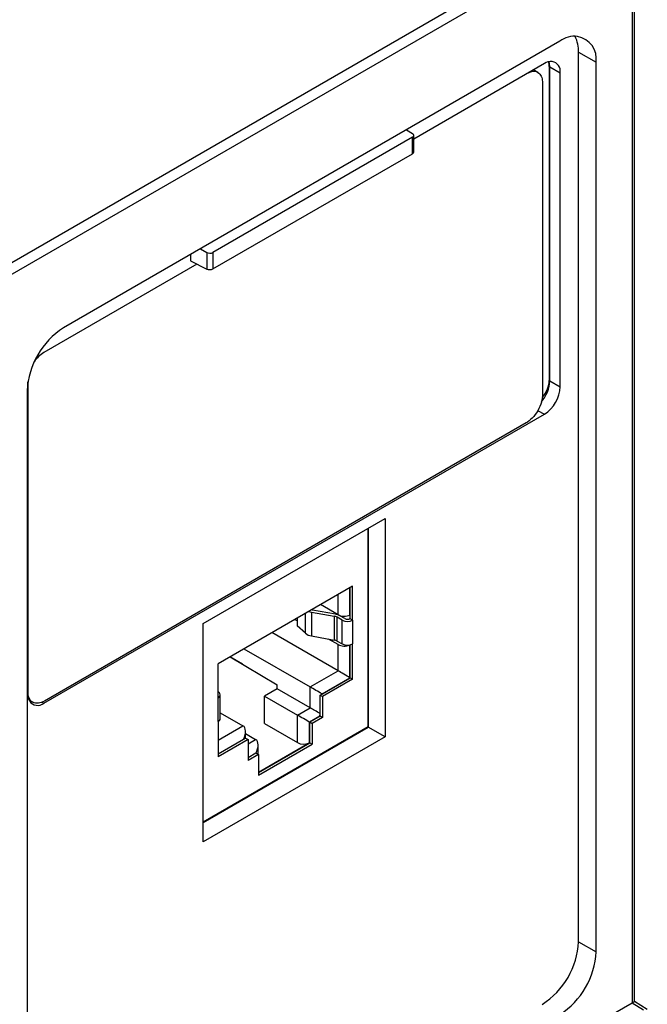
# Model space of a CAD drawing. Header units: inches. Extents: x -314 to -127, y 259 to 499.
# Tile 7 of 8: x -170 to -127, y 368 to 435. Entities that reach past the tile are written whole.
import ezdxf

# ---------------------------------------------------------------- set-up
doc = ezdxf.new("R2010")
doc.units = ezdxf.units.IN
doc.header["$MEASUREMENT"] = 0

# ---------------------------------------------------------------- blocks, each defined once
blk = doc.blocks.new('block 11')
at = {"color": 7, "lineweight": 25}
blk.add_lwpolyline([(-143.22, 425.898), (-143.22, 427.025)], dxfattribs=at)
blk = doc.blocks.new('block 19')
at = {"color": 7, "lineweight": 25}
blk.add_lwpolyline([(-128.133, 367.794), (-128.133, 442.241)], dxfattribs=at)
blk = doc.blocks.new('block 22')
at = {"color": 7, "lineweight": 25}
blk.add_lwpolyline([(-156.45, 387.149), (-156.45, 388.782)], dxfattribs=at)
blk = doc.blocks.new('block 25')
at = {"color": 7, "lineweight": 25}
blk.add_lwpolyline([(-154.723, 385.813), (-154.723, 386.271)], dxfattribs=at)
blk = doc.blocks.new('block 27')
at = {"color": 7, "lineweight": 25}
blk.add_lwpolyline([(-153.857, 384.71), (-153.857, 385.342)], dxfattribs=at)
blk = doc.blocks.new('block 54')
at = {"color": 7, "lineweight": 25}
blk.add_lwpolyline([(-127.25, 367.266), (-128.133, 367.794)], dxfattribs=at)
blk = doc.blocks.new('block 98')
at = {"color": 7, "lineweight": 25}
blk.add_lwpolyline([(-169.516, 388.417), (-169.267, 388.273)], dxfattribs=at)
blk = doc.blocks.new('block 99')
at = {"color": 7, "lineweight": 25}
blk.add_lwpolyline([(-134.739, 431.339), (-135.033, 431.509)], dxfattribs=at)
blk = doc.blocks.new('block 148')
at = {"color": 7, "lineweight": 25}
blk.add_lwpolyline([(-194.607, 430.571), (-163.573, 448.487)], dxfattribs=at)
blk = doc.blocks.new('block 208')
at = {"color": 7, "lineweight": 25}
blk.add_lwpolyline([(-172.347, 417.414), (-128.633, 442.649)], dxfattribs=at)
blk = doc.blocks.new('block 214')
at = {"color": 7, "lineweight": 25}
blk.add_lwpolyline([(-201.275, 426.268), (-156.118, 452.336)], dxfattribs=at)
blk = doc.blocks.new('block 239')
at = {"color": 7, "lineweight": 25}
blk.add_open_spline([(-133.23, 366.916), (-131.757, 367.858), (-130.834, 369.456), (-130.755, 371.202)], degree=3, dxfattribs=at)
blk = doc.blocks.new('block 240')
at = {"color": 7, "lineweight": 25}
blk.add_lwpolyline([(-130.755, 371.202), (-130.755, 432.035)], dxfattribs=at)
blk = doc.blocks.new('block 241')
at = {"color": 7, "lineweight": 25}
blk.add_open_spline([(-130.755, 432.035), (-130.62, 432.868), (-131.185, 433.653), (-132.019, 433.788), (-132.45, 433.858), (-132.891, 433.74), (-133.23, 433.464)], degree=3, knots=[0, 0, 0, 0, 1, 1, 1, 2, 2, 2, 2], dxfattribs=at)
blk = doc.blocks.new('block 242')
at = {"color": 7, "lineweight": 25}
blk.add_lwpolyline([(-133.23, 433.464), (-167.171, 413.87)], dxfattribs=at)
blk = doc.blocks.new('block 243')
at = {"color": 7, "lineweight": 25}
blk.add_open_spline([(-167.171, 413.87), (-168.643, 412.928), (-169.566, 411.329), (-169.646, 409.583)], degree=3, dxfattribs=at)
blk = doc.blocks.new('block 244')
at = {"color": 7, "lineweight": 25}
blk.add_lwpolyline([(-169.646, 409.583), (-169.646, 348.751)], dxfattribs=at)
blk = doc.blocks.new('block 246')
at = {"color": 7, "lineweight": 25}
blk.add_lwpolyline([(-128.28, 442.037), (-128.28, 367.707)], dxfattribs=at)
blk = doc.blocks.new('block 247')
at = {"color": 7, "lineweight": 25}
blk.add_lwpolyline([(-167.171, 345.256), (-128.28, 367.707)], dxfattribs=at)
blk = doc.blocks.new('block 251')
at = {"color": 7, "lineweight": 25}
blk.add_lwpolyline([(-168.514, 388.205), (-134.29, 407.962)], dxfattribs=at)
blk = doc.blocks.new('block 252')
at = {"color": 7, "lineweight": 25}
blk.add_open_spline([(-134.29, 407.962), (-133.646, 408.374), (-133.242, 409.073), (-133.207, 409.838)], degree=3, dxfattribs=at)
blk = doc.blocks.new('block 253')
at = {"color": 7, "lineweight": 25}
blk.add_lwpolyline([(-133.207, 409.838), (-133.207, 431.313)], dxfattribs=at)
blk = doc.blocks.new('block 254')
at = {"color": 7, "lineweight": 25}
blk.add_open_spline([(-133.207, 431.313), (-133.148, 431.677), (-133.396, 432.021), (-133.76, 432.08), (-133.949, 432.11), (-134.142, 432.059), (-134.29, 431.938)], degree=3, knots=[0, 0, 0, 0, 1, 1, 1, 2, 2, 2, 2], dxfattribs=at)
blk = doc.blocks.new('block 255')
at = {"color": 7, "lineweight": 25}
blk.add_lwpolyline([(-134.29, 431.938), (-143.22, 426.783)], dxfattribs=at)
blk = doc.blocks.new('block 256')
at = {"color": 7, "lineweight": 25}
blk.add_lwpolyline([(-158.042, 418.226), (-168.514, 412.181)], dxfattribs=at)
blk = doc.blocks.new('block 257')
at = {"color": 7, "lineweight": 25}
blk.add_open_spline([(-168.514, 412.181), (-168.772, 412.021), (-168.994, 411.808), (-169.163, 411.556)], degree=3, dxfattribs=at)
blk = doc.blocks.new('block 258')
at = {"color": 7, "lineweight": 25}
blk.add_lwpolyline([(-169.597, 410.174), (-169.597, 388.83)], dxfattribs=at)
blk = doc.blocks.new('block 259')
at = {"color": 7, "lineweight": 25}
blk.add_open_spline([(-169.597, 388.83), (-169.656, 388.466), (-169.409, 388.122), (-169.044, 388.063), (-168.855, 388.032), (-168.662, 388.084), (-168.514, 388.205)], degree=3, knots=[0, 0, 0, 0, 1, 1, 1, 2, 2, 2, 2], dxfattribs=at)
blk = doc.blocks.new('block 260')
at = {"color": 7, "lineweight": 25}
blk.add_open_spline([(-131.957, 432.728), (-131.943, 433.099), (-132.022, 433.467), (-132.187, 433.8)], degree=3, dxfattribs=at)
blk = doc.blocks.new('block 261')
at = {"color": 7, "lineweight": 25}
blk.add_lwpolyline([(-131.957, 371.896), (-131.957, 432.728)], dxfattribs=at)
blk = doc.blocks.new('block 262')
at = {"color": 7, "lineweight": 25}
blk.add_open_spline([(-134.432, 367.61), (-132.959, 368.551), (-132.036, 370.15), (-131.957, 371.896)], degree=3, dxfattribs=at)
blk = doc.blocks.new('block 265')
at = {"color": 7, "lineweight": 25}
blk.add_lwpolyline([(-145.18, 385.901), (-157.625, 378.717)], dxfattribs=at)
blk = doc.blocks.new('block 266')
at = {"color": 7, "lineweight": 25}
blk.add_lwpolyline([(-145.18, 400.844), (-145.18, 385.901)], dxfattribs=at)
blk = doc.blocks.new('block 267')
at = {"color": 7, "lineweight": 25}
blk.add_lwpolyline([(-157.625, 393.66), (-145.18, 400.844)], dxfattribs=at)
blk = doc.blocks.new('block 268')
at = {"color": 7, "lineweight": 25}
blk.add_lwpolyline([(-157.625, 378.717), (-157.625, 393.66)], dxfattribs=at)
blk = doc.blocks.new('block 269')
at = {"color": 7, "lineweight": 25}
blk.add_lwpolyline([(-158.473, 418.891), (-158.473, 418.442)], dxfattribs=at)
blk = doc.blocks.new('block 323')
at = {"color": 7, "lineweight": 25}
blk.add_open_spline([(-143.308, 426.9), (-143.193, 426.966), (-143.19, 427.076), (-143.3, 427.149)], degree=3, dxfattribs=at)
blk = doc.blocks.new('block 324')
at = {"color": 7, "lineweight": 25}
blk.add_lwpolyline([(-143.308, 426.9), (-156.951, 419.024)], dxfattribs=at)
blk = doc.blocks.new('block 325')
at = {"color": 7, "lineweight": 25}
blk.add_open_spline([(-157.368, 419.028), (-157.25, 418.96), (-157.066, 418.958), (-156.951, 419.024)], degree=3, dxfattribs=at)
blk = doc.blocks.new('block 326')
at = {"color": 7, "lineweight": 25}
blk.add_lwpolyline([(-157.802, 419.279), (-157.368, 419.028)], dxfattribs=at)
blk = doc.blocks.new('block 327')
at = {"color": 7, "lineweight": 25}
blk.add_lwpolyline([(-143.705, 427.416), (-143.3, 427.149)], dxfattribs=at)
blk = doc.blocks.new('block 328')
at = {"color": 7, "lineweight": 25}
blk.add_open_spline([(-157.368, 417.89), (-157.25, 417.83), (-157.066, 417.836), (-156.951, 417.902)], degree=3, dxfattribs=at)
blk = doc.blocks.new('block 329')
at = {"color": 7, "lineweight": 25}
blk.add_lwpolyline([(-157.368, 419.028), (-157.368, 417.89)], dxfattribs=at)
blk = doc.blocks.new('block 330')
at = {"color": 7, "lineweight": 25}
blk.add_lwpolyline([(-156.951, 419.024), (-156.951, 417.902)], dxfattribs=at)
blk = doc.blocks.new('block 331')
at = {"color": 7, "lineweight": 25}
blk.add_lwpolyline([(-158.473, 418.442), (-157.368, 417.89)], dxfattribs=at)
blk = doc.blocks.new('block 332')
at = {"color": 7, "lineweight": 25}
blk.add_lwpolyline([(-143.308, 425.778), (-143.308, 426.9)], dxfattribs=at)
blk = doc.blocks.new('block 333')
at = {"color": 7, "lineweight": 25}
blk.add_lwpolyline([(-156.951, 417.902), (-143.308, 425.778)], dxfattribs=at)
blk = doc.blocks.new('block 394')
at = {"color": 7, "lineweight": 25}
blk.add_open_spline([(-143.308, 425.778), (-143.251, 425.811), (-143.22, 425.854), (-143.22, 425.898)], degree=3, dxfattribs=at)
blk = doc.blocks.new('block 423')
at = {"color": 7, "lineweight": 25}
blk.add_lwpolyline([(-131.957, 432.728), (-130.755, 432.035)], dxfattribs=at)
blk = doc.blocks.new('block 424')
at = {"color": 7, "lineweight": 25}
blk.add_open_spline([(-128.28, 367.707), (-128.186, 367.762), (-128.133, 367.793), (-128.133, 367.794)], degree=3, dxfattribs=at)
blk = doc.blocks.new('block 434')
at = {"color": 7, "lineweight": 25}
blk.add_open_spline([(-134.412, 409.136), (-134.123, 409.487), (-133.957, 409.901), (-133.957, 410.268)], degree=3, dxfattribs=at)
blk = doc.blocks.new('block 435')
at = {"color": 7, "lineweight": 25}
blk.add_open_spline([(-133.957, 431.743), (-133.957, 431.856), (-133.973, 431.962), (-134.004, 432.059)], degree=3, dxfattribs=at)
blk = doc.blocks.new('block 436')
at = {"color": 7, "lineweight": 25}
blk.add_lwpolyline([(-133.957, 431.743), (-133.957, 410.268)], dxfattribs=at)
blk = doc.blocks.new('block 437')
at = {"color": 7, "lineweight": 25}
blk.add_lwpolyline([(-146.343, 400.172), (-146.343, 386.577)], dxfattribs=at)
blk = doc.blocks.new('block 438')
at = {"color": 7, "lineweight": 25}
blk.add_lwpolyline([(-146.343, 386.577), (-157.625, 380.064)], dxfattribs=at)
blk = doc.blocks.new('block 439')
at = {"color": 7, "lineweight": 25}
blk.add_lwpolyline([(-149.454, 387.23), (-150.161, 386.822)], dxfattribs=at)
blk = doc.blocks.new('block 440')
at = {"color": 7, "lineweight": 25}
blk.add_lwpolyline([(-149.454, 388.659), (-149.454, 387.23)], dxfattribs=at)
blk = doc.blocks.new('block 441')
at = {"color": 7, "lineweight": 25}
blk.add_lwpolyline([(-147.404, 389.843), (-149.454, 388.659)], dxfattribs=at)
blk = doc.blocks.new('block 442')
at = {"color": 7, "lineweight": 25}
blk.add_lwpolyline([(-147.404, 389.843), (-147.404, 392.252)], dxfattribs=at)
blk = doc.blocks.new('block 443')
at = {"color": 7, "lineweight": 25}
blk.add_lwpolyline([(-147.404, 393.885), (-147.404, 392.252)], dxfattribs=at)
blk = doc.blocks.new('block 444')
at = {"color": 7, "lineweight": 25}
blk.add_lwpolyline([(-147.404, 393.885), (-147.404, 396.212)], dxfattribs=at)
blk = doc.blocks.new('block 445')
at = {"color": 7, "lineweight": 25}
blk.add_lwpolyline([(-147.404, 396.212), (-156.596, 390.906)], dxfattribs=at)
blk = doc.blocks.new('block 446')
at = {"color": 7, "lineweight": 25}
blk.add_lwpolyline([(-156.596, 388.578), (-156.596, 390.906)], dxfattribs=at)
blk = doc.blocks.new('block 447')
at = {"color": 7, "lineweight": 25}
blk.add_lwpolyline([(-156.596, 386.945), (-156.596, 388.578)], dxfattribs=at)
blk = doc.blocks.new('block 448')
at = {"color": 7, "lineweight": 25}
blk.add_lwpolyline([(-156.596, 386.945), (-156.596, 384.536)], dxfattribs=at)
blk = doc.blocks.new('block 449')
at = {"color": 7, "lineweight": 25}
blk.add_lwpolyline([(-154.545, 385.72), (-156.596, 384.536)], dxfattribs=at)
blk = doc.blocks.new('block 450')
at = {"color": 7, "lineweight": 25}
blk.add_lwpolyline([(-154.545, 385.72), (-154.545, 384.291)], dxfattribs=at)
blk = doc.blocks.new('block 451')
at = {"color": 7, "lineweight": 25}
blk.add_lwpolyline([(-153.838, 384.7), (-154.545, 384.291)], dxfattribs=at)
blk = doc.blocks.new('block 452')
at = {"color": 7, "lineweight": 25}
blk.add_lwpolyline([(-153.838, 384.7), (-153.838, 383.271)], dxfattribs=at)
blk = doc.blocks.new('block 453')
at = {"color": 7, "lineweight": 25}
blk.add_lwpolyline([(-153.838, 383.271), (-150.161, 385.393)], dxfattribs=at)
blk = doc.blocks.new('block 454')
at = {"color": 7, "lineweight": 25}
blk.add_lwpolyline([(-150.161, 386.822), (-150.161, 385.393)], dxfattribs=at)
blk = doc.blocks.new('block 455')
at = {"color": 7, "lineweight": 25}
blk.add_lwpolyline([(-133.913, 431.72), (-133.207, 431.313)], dxfattribs=at)
blk = doc.blocks.new('block 456')
at = {"color": 7, "lineweight": 25}
blk.add_lwpolyline([(-133.913, 431.72), (-133.934, 431.952), (-133.964, 432.068)], dxfattribs=at)
blk = doc.blocks.new('block 457')
at = {"color": 7, "lineweight": 25}
blk.add_lwpolyline([(-133.913, 431.72), (-133.957, 431.743)], dxfattribs=at)
blk = doc.blocks.new('block 458')
at = {"color": 7, "lineweight": 25}
blk.add_lwpolyline([(-131.957, 371.896), (-130.755, 371.202)], dxfattribs=at)
blk = doc.blocks.new('block 463')
at = {"color": 7, "lineweight": 25}
blk.add_lwpolyline([(-133.913, 410.245), (-133.207, 409.838)], dxfattribs=at)
blk = doc.blocks.new('block 464')
at = {"color": 7, "lineweight": 25}
blk.add_lwpolyline([(-133.913, 410.245), (-133.913, 431.72)], dxfattribs=at)
blk = doc.blocks.new('block 465')
at = {"color": 7, "lineweight": 25}
blk.add_lwpolyline([(-133.957, 410.268), (-133.913, 410.245)], dxfattribs=at)
blk = doc.blocks.new('block 466')
at = {"color": 7, "lineweight": 25}
blk.add_lwpolyline([(-154.022, 384.806), (-154.022, 384.789)], dxfattribs=at)
blk = doc.blocks.new('block 467')
at = {"color": 7, "lineweight": 25}
blk.add_lwpolyline([(-153.838, 383.483), (-150.405, 385.465)], dxfattribs=at)
blk = doc.blocks.new('block 468')
at = {"color": 7, "lineweight": 25}
blk.add_lwpolyline([(-149.638, 387.385), (-149.624, 387.393)], dxfattribs=at)
blk = doc.blocks.new('block 469')
at = {"color": 7, "lineweight": 25}
blk.add_lwpolyline([(-149.538, 388.807), (-149.538, 388.823)], dxfattribs=at)
blk = doc.blocks.new('block 470')
at = {"color": 7, "lineweight": 25}
blk.add_lwpolyline([(-147.573, 394.244), (-147.582, 394.239)], dxfattribs=at)
blk = doc.blocks.new('block 471')
at = {"color": 7, "lineweight": 25}
blk.add_lwpolyline([(-154.829, 385.769), (-154.829, 385.753)], dxfattribs=at)
blk = doc.blocks.new('block 475')
at = {"color": 7, "lineweight": 25}
blk.add_open_spline([(-156.596, 388.578), (-156.483, 388.621), (-156.426, 388.747), (-156.469, 388.86), (-156.491, 388.918), (-156.538, 388.964), (-156.596, 388.987)], degree=3, knots=[0, 0, 0, 0, 1, 1, 1, 2, 2, 2, 2], dxfattribs=at)
blk = doc.blocks.new('block 476')
at = {"color": 7, "lineweight": 25}
blk.add_open_spline([(-156.596, 386.945), (-156.514, 386.982), (-156.458, 387.06), (-156.45, 387.149)], degree=3, dxfattribs=at)
blk = doc.blocks.new('block 545')
at = {"color": 7, "lineweight": 25}
blk.add_open_spline([(-154.865, 385.741), (-154.664, 386.133), (-154.678, 386.532), (-154.899, 386.659)], degree=3, dxfattribs=at)
blk = doc.blocks.new('block 546')
at = {"color": 7, "lineweight": 25}
blk.add_lwpolyline([(-156.596, 384.742), (-154.865, 385.741)], dxfattribs=at)
blk = doc.blocks.new('block 547')
at = {"color": 7, "lineweight": 25}
blk.add_lwpolyline([(-154.715, 385.818), (-154.545, 385.72)], dxfattribs=at)
blk = doc.blocks.new('block 548')
at = {"color": 7, "lineweight": 25}
blk.add_lwpolyline([(-156.596, 384.732), (-154.715, 385.818)], dxfattribs=at)
blk = doc.blocks.new('block 549')
at = {"color": 7, "lineweight": 25}
blk.add_lwpolyline([(-156.45, 387.554), (-154.899, 386.659)], dxfattribs=at)
blk = doc.blocks.new('block 551')
at = {"color": 7, "lineweight": 25}
blk.add_lwpolyline([(-146.33, 386.565), (-146.33, 400.18)], dxfattribs=at)
blk = doc.blocks.new('block 552')
at = {"color": 7, "lineweight": 25}
blk.add_lwpolyline([(-145.18, 385.901), (-146.33, 386.565)], dxfattribs=at)
blk = doc.blocks.new('block 554')
at = {"color": 7, "lineweight": 25}
blk.add_lwpolyline([(-157.625, 380.045), (-146.33, 386.565)], dxfattribs=at)
blk = doc.blocks.new('block 555')
at = {"color": 7, "lineweight": 25}
blk.add_open_spline([(-154.865, 385.741), (-154.853, 385.75), (-154.841, 385.759), (-154.829, 385.769)], degree=3, dxfattribs=at)
blk = doc.blocks.new('block 556')
at = {"color": 7, "lineweight": 25}
blk.add_open_spline([(-154.015, 384.781), (-153.798, 385.18), (-153.805, 385.599), (-154.033, 385.73)], degree=3, dxfattribs=at)
blk = doc.blocks.new('block 557')
at = {"color": 7, "lineweight": 25}
blk.add_lwpolyline([(-154.545, 384.497), (-154.016, 384.802)], dxfattribs=at)
blk = doc.blocks.new('block 558')
at = {"color": 7, "lineweight": 25}
blk.add_lwpolyline([(-154.931, 390.882), (-155.784, 391.374)], dxfattribs=at)
blk = doc.blocks.new('block 559')
at = {"color": 7, "lineweight": 25}
blk.add_lwpolyline([(-153.432, 386.812), (-151.169, 385.505)], dxfattribs=at)
blk = doc.blocks.new('block 560')
at = {"color": 7, "lineweight": 25}
blk.add_open_spline([(-151.169, 385.505), (-150.932, 385.384), (-150.654, 385.369), (-150.405, 385.465)], degree=3, dxfattribs=at)
blk = doc.blocks.new('block 563')
at = {"color": 7, "lineweight": 25}
blk.add_lwpolyline([(-154.008, 384.798), (-153.838, 384.7)], dxfattribs=at)
blk = doc.blocks.new('block 564')
at = {"color": 7, "lineweight": 25}
blk.add_lwpolyline([(-154.545, 384.487), (-154.008, 384.798)], dxfattribs=at)
blk = doc.blocks.new('block 565')
at = {"color": 7, "lineweight": 25}
blk.add_lwpolyline([(-147.582, 394.233), (-147.582, 396.109)], dxfattribs=at)
blk = doc.blocks.new('block 566')
at = {"color": 7, "lineweight": 25}
blk.add_open_spline([(-148.394, 394.252), (-148.14, 394.122), (-147.841, 394.115), (-147.582, 394.233)], degree=3, dxfattribs=at)
blk = doc.blocks.new('block 568')
at = {"color": 7, "lineweight": 25}
blk.add_lwpolyline([(-147.404, 393.885), (-147.573, 393.983)], dxfattribs=at)
blk = doc.blocks.new('block 569')
at = {"color": 7, "lineweight": 25}
blk.add_lwpolyline([(-147.573, 393.983), (-147.573, 396.114)], dxfattribs=at)
blk = doc.blocks.new('block 571')
at = {"color": 7, "lineweight": 25}
blk.add_lwpolyline([(-154.723, 386.129), (-154.033, 385.73)], dxfattribs=at)
blk = doc.blocks.new('block 572')
at = {"color": 7, "lineweight": 25}
blk.add_lwpolyline([(-148.394, 394.252), (-149.596, 394.946)], dxfattribs=at)
blk = doc.blocks.new('block 573')
at = {"color": 7, "lineweight": 25}
blk.add_lwpolyline([(-150.137, 394.57), (-150.178, 394.579), (-150.215, 394.589)], dxfattribs=at)
blk = doc.blocks.new('block 574')
at = {"color": 7, "lineweight": 25}
blk.add_lwpolyline([(-148.578, 394.289), (-150.137, 394.57)], dxfattribs=at)
blk = doc.blocks.new('block 575')
at = {"color": 7, "lineweight": 25}
blk.add_open_spline([(-148.271, 394.182), (-148.366, 394.235), (-148.47, 394.271), (-148.578, 394.289)], degree=3, dxfattribs=at)
blk = doc.blocks.new('block 576')
at = {"color": 7, "lineweight": 25}
blk.add_lwpolyline([(-147.934, 393.987), (-148.271, 394.182)], dxfattribs=at)
blk = doc.blocks.new('block 577')
at = {"color": 7, "lineweight": 25}
blk.add_open_spline([(-147.934, 393.987), (-147.823, 393.93), (-147.691, 393.93), (-147.58, 393.987)], degree=3, dxfattribs=at)
blk = doc.blocks.new('block 578')
at = {"color": 7, "lineweight": 25}
blk.add_lwpolyline([(-147.58, 393.987), (-147.573, 393.983)], dxfattribs=at)
blk = doc.blocks.new('block 579')
at = {"color": 7, "lineweight": 25}
blk.add_open_spline([(-148.111, 393.885), (-147.889, 393.77), (-147.625, 393.77), (-147.404, 393.885)], degree=3, dxfattribs=at)
blk = doc.blocks.new('block 580')
at = {"color": 7, "lineweight": 25}
blk.add_lwpolyline([(-148.111, 393.885), (-148.448, 394.08)], dxfattribs=at)
blk = doc.blocks.new('block 581')
at = {"color": 7, "lineweight": 25}
blk.add_open_spline([(-148.448, 394.08), (-148.512, 394.115), (-148.581, 394.139), (-148.652, 394.151)], degree=3, dxfattribs=at)
blk = doc.blocks.new('block 582')
at = {"color": 7, "lineweight": 25}
blk.add_lwpolyline([(-150.211, 394.433), (-148.652, 394.151)], dxfattribs=at)
blk = doc.blocks.new('block 583')
at = {"color": 7, "lineweight": 25}
blk.add_open_spline([(-150.398, 394.484), (-150.337, 394.461), (-150.275, 394.444), (-150.211, 394.433)], degree=3, dxfattribs=at)
blk = doc.blocks.new('block 584')
at = {"color": 7, "lineweight": 25}
blk.add_lwpolyline([(-150.331, 385.491), (-150.161, 385.393)], dxfattribs=at)
blk = doc.blocks.new('block 585')
at = {"color": 7, "lineweight": 25}
blk.add_lwpolyline([(-153.838, 383.467), (-150.331, 385.491)], dxfattribs=at)
blk = doc.blocks.new('block 586')
at = {"color": 7, "lineweight": 25}
blk.add_open_spline([(-148.111, 392.252), (-147.889, 392.137), (-147.625, 392.137), (-147.404, 392.252)], degree=3, dxfattribs=at)
blk = doc.blocks.new('block 587')
at = {"color": 7, "lineweight": 25}
blk.add_lwpolyline([(-148.111, 392.252), (-148.111, 393.885)], dxfattribs=at)
blk = doc.blocks.new('block 590')
at = {"color": 7, "lineweight": 25}
blk.add_lwpolyline([(-150.211, 392.8), (-148.652, 392.518)], dxfattribs=at)
blk = doc.blocks.new('block 591')
at = {"color": 7, "lineweight": 25}
blk.add_lwpolyline([(-150.211, 394.433), (-150.211, 392.8)], dxfattribs=at)
blk = doc.blocks.new('block 592')
at = {"color": 7, "lineweight": 25}
blk.add_lwpolyline([(-148.652, 394.151), (-148.652, 392.518)], dxfattribs=at)
blk = doc.blocks.new('block 593')
at = {"color": 7, "lineweight": 25}
blk.add_lwpolyline([(-148.448, 392.447), (-148.111, 392.252)], dxfattribs=at)
blk = doc.blocks.new('block 594')
at = {"color": 7, "lineweight": 25}
blk.add_lwpolyline([(-148.448, 392.447), (-148.448, 394.08)], dxfattribs=at)
blk = doc.blocks.new('block 596')
at = {"color": 7, "lineweight": 25}
blk.add_open_spline([(-148.448, 392.447), (-148.512, 392.482), (-148.581, 392.506), (-148.652, 392.518)], degree=3, dxfattribs=at)
blk = doc.blocks.new('block 600')
at = {"color": 7, "lineweight": 25}
blk.add_lwpolyline([(-154.829, 391.925), (-150.303, 389.312)], dxfattribs=at)
blk = doc.blocks.new('block 601')
at = {"color": 7, "lineweight": 25}
blk.add_lwpolyline([(-150.303, 387.884), (-150.303, 389.312)], dxfattribs=at)
blk = doc.blocks.new('block 602')
at = {"color": 7, "lineweight": 25}
blk.add_lwpolyline([(-150.303, 387.884), (-152.565, 389.19)], dxfattribs=at)
blk = doc.blocks.new('block 603')
at = {"color": 7, "lineweight": 25}
blk.add_lwpolyline([(-152.565, 389.19), (-152.565, 389.468)], dxfattribs=at)
blk = doc.blocks.new('block 604')
at = {"color": 7, "lineweight": 25}
blk.add_lwpolyline([(-155.769, 391.383), (-152.565, 389.468)], dxfattribs=at)
blk = doc.blocks.new('block 605')
at = {"color": 7, "lineweight": 25}
blk.add_open_spline([(-150.621, 392.981), (-150.504, 392.884), (-150.362, 392.822), (-150.211, 392.8)], degree=3, dxfattribs=at)
blk = doc.blocks.new('block 606')
at = {"color": 7, "lineweight": 25}
blk.add_lwpolyline([(-150.303, 389.312), (-148.394, 390.415)], dxfattribs=at)
blk = doc.blocks.new('block 607')
at = {"color": 7, "lineweight": 25}
blk.add_open_spline([(-147.582, 389.946), (-147.82, 390.084), (-148.173, 390.287), (-148.394, 390.415)], degree=3, dxfattribs=at)
blk = doc.blocks.new('block 608')
at = {"color": 7, "lineweight": 25}
blk.add_lwpolyline([(-149.491, 388.844), (-147.582, 389.946)], dxfattribs=at)
blk = doc.blocks.new('block 609')
at = {"color": 7, "lineweight": 25}
blk.add_open_spline([(-149.491, 388.844), (-149.729, 388.981), (-150.082, 389.185), (-150.303, 389.312)], degree=3, dxfattribs=at)
blk = doc.blocks.new('block 610')
at = {"color": 7, "lineweight": 25}
blk.add_open_spline([(-149.538, 388.823), (-149.522, 388.829), (-149.506, 388.836), (-149.491, 388.844)], degree=3, dxfattribs=at)
blk = doc.blocks.new('block 611')
at = {"color": 7, "lineweight": 25}
blk.add_open_spline([(-149.624, 387.492), (-149.853, 387.624), (-150.124, 387.78), (-150.303, 387.884)], degree=3, dxfattribs=at)
blk = doc.blocks.new('block 612')
at = {"color": 7, "lineweight": 25}
blk.add_lwpolyline([(-151.187, 394.028), (-151.187, 393.497)], dxfattribs=at)
blk = doc.blocks.new('block 613')
at = {"color": 7, "lineweight": 25}
blk.add_lwpolyline([(-150.621, 392.981), (-151.187, 393.497)], dxfattribs=at)
blk = doc.blocks.new('block 614')
at = {"color": 7, "lineweight": 25}
blk.add_open_spline([(-148.394, 392.211), (-148.148, 392.085), (-147.859, 392.074), (-147.604, 392.181)], degree=3, dxfattribs=at)
blk = doc.blocks.new('block 615')
at = {"color": 7, "lineweight": 25}
blk.add_lwpolyline([(-148.394, 392.211), (-149.049, 392.59)], dxfattribs=at)
blk = doc.blocks.new('block 616')
at = {"color": 7, "lineweight": 25}
blk.add_lwpolyline([(-151.187, 393.824), (-151.364, 393.926)], dxfattribs=at)
blk = doc.blocks.new('block 617')
at = {"color": 7, "lineweight": 25}
blk.add_lwpolyline([(-148.394, 390.415), (-148.394, 392.211)], dxfattribs=at)
blk = doc.blocks.new('block 618')
at = {"color": 7, "lineweight": 25}
blk.add_lwpolyline([(-147.582, 389.946), (-147.582, 392.186)], dxfattribs=at)
blk = doc.blocks.new('block 619')
at = {"color": 7, "lineweight": 25}
blk.add_lwpolyline([(-150.339, 386.925), (-149.632, 387.333)], dxfattribs=at)
blk = doc.blocks.new('block 620')
at = {"color": 7, "lineweight": 25}
blk.add_open_spline([(-150.338, 386.904), (-150.339, 386.911), (-150.339, 386.918), (-150.339, 386.925)], degree=3, dxfattribs=at)
blk = doc.blocks.new('block 621')
at = {"color": 7, "lineweight": 25}
blk.add_open_spline([(-150.338, 386.904), (-150.575, 387.041), (-150.942, 387.252), (-151.169, 387.383)], degree=3, dxfattribs=at)
blk = doc.blocks.new('block 622')
at = {"color": 7, "lineweight": 25}
blk.add_lwpolyline([(-151.169, 387.383), (-150.303, 387.884)], dxfattribs=at)
blk = doc.blocks.new('block 623')
at = {"color": 7, "lineweight": 25}
blk.add_open_spline([(-149.632, 387.333), (-149.634, 387.351), (-149.635, 387.368), (-149.638, 387.385)], degree=3, dxfattribs=at)
blk = doc.blocks.new('block 624')
at = {"color": 7, "lineweight": 25}
blk.add_lwpolyline([(-151.169, 385.505), (-151.169, 387.383)], dxfattribs=at)
blk = doc.blocks.new('block 625')
at = {"color": 7, "lineweight": 25}
blk.add_lwpolyline([(-150.338, 385.496), (-150.338, 386.904)], dxfattribs=at)
blk = doc.blocks.new('block 626')
at = {"color": 7, "lineweight": 25}
blk.add_open_spline([(-150.405, 385.465), (-150.382, 385.474), (-150.36, 385.484), (-150.338, 385.496)], degree=3, dxfattribs=at)
blk = doc.blocks.new('block 627')
at = {"color": 7, "lineweight": 25}
blk.add_lwpolyline([(-148.394, 390.415), (-152.92, 393.028)], dxfattribs=at)
blk = doc.blocks.new('block 628')
at = {"color": 7, "lineweight": 25}
blk.add_lwpolyline([(-147.573, 389.941), (-147.404, 389.843)], dxfattribs=at)
blk = doc.blocks.new('block 629')
at = {"color": 7, "lineweight": 25}
blk.add_lwpolyline([(-147.573, 389.941), (-147.573, 392.188)], dxfattribs=at)
blk = doc.blocks.new('block 630')
at = {"color": 7, "lineweight": 25}
blk.add_lwpolyline([(-149.624, 388.757), (-149.454, 388.659)], dxfattribs=at)
blk = doc.blocks.new('block 631')
at = {"color": 7, "lineweight": 25}
blk.add_lwpolyline([(-149.624, 388.757), (-147.573, 389.941)], dxfattribs=at)
blk = doc.blocks.new('block 632')
at = {"color": 7, "lineweight": 25}
blk.add_lwpolyline([(-149.624, 387.328), (-149.454, 387.23)], dxfattribs=at)
blk = doc.blocks.new('block 633')
at = {"color": 7, "lineweight": 25}
blk.add_lwpolyline([(-149.624, 387.328), (-149.624, 388.757)], dxfattribs=at)
blk = doc.blocks.new('block 634')
at = {"color": 7, "lineweight": 25}
blk.add_lwpolyline([(-153.432, 388.69), (-151.169, 387.383)], dxfattribs=at)
blk = doc.blocks.new('block 635')
at = {"color": 7, "lineweight": 25}
blk.add_lwpolyline([(-152.565, 389.19), (-153.432, 388.69)], dxfattribs=at)
blk = doc.blocks.new('block 636')
at = {"color": 7, "lineweight": 25}
blk.add_lwpolyline([(-153.432, 386.812), (-153.432, 388.69)], dxfattribs=at)
blk = doc.blocks.new('block 637')
at = {"color": 7, "lineweight": 25}
blk.add_lwpolyline([(-150.331, 386.92), (-150.161, 386.822)], dxfattribs=at)
blk = doc.blocks.new('block 638')
at = {"color": 7, "lineweight": 25}
blk.add_lwpolyline([(-150.331, 386.92), (-149.624, 387.328)], dxfattribs=at)
blk = doc.blocks.new('block 639')
at = {"color": 7, "lineweight": 25}
blk.add_lwpolyline([(-150.331, 385.491), (-150.331, 386.92)], dxfattribs=at)
blk = doc.blocks.new('block 650')
at = {"color": 7, "lineweight": 25}
blk.add_open_spline([(-134.484, 408.814), (-134.139, 409.214), (-133.938, 409.718), (-133.913, 410.245)], degree=3, dxfattribs=at)
blk = doc.blocks.new('block 652')
at = {"color": 7, "lineweight": 25}
blk.add_lwpolyline([(-128.28, 367.707), (-127.502, 367.243)], dxfattribs=at)
blk = doc.blocks.new('block 906')
at = {"color": 7, "lineweight": 25}
blk.add_lwpolyline([(-134.409, 430.608), (-134.409, 409.317)], dxfattribs=at)
blk = doc.blocks.new('block 907')
at = {"color": 7, "lineweight": 25}
blk.add_open_spline([(-134.409, 409.317), (-134.409, 409.163), (-134.434, 408.984), (-134.488, 408.792), (-134.543, 408.6), (-134.629, 408.397), (-134.739, 408.206), (-134.849, 408.016), (-134.982, 407.84), (-135.121, 407.697), (-135.26, 407.553), (-135.403, 407.442), (-135.536, 407.365)], degree=3, knots=[0, 0, 0, 0, 1, 1, 1, 2, 2, 2, 3, 3, 3, 4, 4, 4, 4], dxfattribs=at)
blk = doc.blocks.new('block 908')
at = {"color": 7, "lineweight": 25}
blk.add_lwpolyline([(-135.536, 407.365), (-168.47, 388.353)], dxfattribs=at)
blk = doc.blocks.new('block 909')
at = {"color": 7, "lineweight": 25}
blk.add_open_spline([(-168.47, 388.353), (-168.603, 388.276), (-168.747, 388.221), (-168.885, 388.205), (-169.024, 388.188), (-169.157, 388.21), (-169.267, 388.274), (-169.377, 388.337), (-169.463, 388.441), (-169.518, 388.57), (-169.573, 388.698), (-169.597, 388.85), (-169.597, 389.004)], degree=3, knots=[0, 0, 0, 0, 1, 1, 1, 2, 2, 2, 3, 3, 3, 4, 4, 4, 4], dxfattribs=at)
blk = doc.blocks.new('block 910')
at = {"color": 7, "lineweight": 25}
blk.add_lwpolyline([(-169.597, 389.004), (-169.597, 410.176)], dxfattribs=at)
blk = doc.blocks.new('block 911')
at = {"color": 7, "lineweight": 25}
blk.add_open_spline([(-135.372, 431.313), (-135.269, 431.356), (-135.167, 431.398), (-135.071, 431.412), (-134.912, 431.436), (-134.774, 431.38), (-134.664, 431.287), (-134.578, 431.214), (-134.51, 431.118), (-134.47, 430.996), (-134.433, 430.882), (-134.421, 430.745), (-134.409, 430.608)], degree=3, knots=[0, 0, 0, 0, 1, 1, 1, 2, 2, 2, 3, 3, 3, 4, 4, 4, 4], dxfattribs=at)
blk = doc.blocks.new('block 915')
at = {"color": 253, "lineweight": 25}
blk.add_lwpolyline([(-171.415, 417.135), (-128.28, 442.037)], dxfattribs=at)
blk = doc.blocks.new('block 922')
at = {"color": 253, "lineweight": 25}
blk.add_lwpolyline([(-168.662, 388.29), (-168.514, 388.205)], dxfattribs=at)
blk = doc.blocks.new('block 923')
at = {"color": 253, "lineweight": 25}
blk.add_lwpolyline([(-134.748, 408.226), (-134.29, 407.962)], dxfattribs=at)
blk = doc.blocks.new('block 938')
at = {"color": 253, "lineweight": 25}
blk.add_lwpolyline([(-156.596, 385.679), (-154.899, 386.659)], dxfattribs=at)
blk = doc.blocks.new('block 940')
at = {"color": 253, "lineweight": 25}
blk.add_lwpolyline([(-154.545, 385.434), (-154.033, 385.73)], dxfattribs=at)
blk = doc.blocks.new('block 942')
at = {"color": 253, "lineweight": 25}
blk.add_lwpolyline([(-148.394, 394.252), (-148.394, 395.641)], dxfattribs=at)
blk = doc.blocks.new('block 943')
at = {"color": 253, "lineweight": 25}
blk.add_lwpolyline([(-150.621, 392.981), (-150.621, 394.355)], dxfattribs=at)
blk = doc.blocks.new('block 1002')
at = {"color": 253, "lineweight": 25}
blk.add_lwpolyline([(-169.597, 389.004), (-169.597, 389.004)], dxfattribs=at)

msp = doc.modelspace()

# ---------------------------------------------------------------- block references
for name in ['block 214', 'block 148', 'block 208', 'block 915', 'block 246', 'block 19', 'block 241', 'block 260', 'block 242', 'block 261', 'block 423', 'block 255', 'block 254', 'block 435', 'block 456', 'block 436', 'block 457', 'block 455', 'block 464', 'block 240', 'block 911', 'block 99', 'block 253', 'block 906', 'block 324', 'block 327', 'block 323', 'block 332', 'block 11', 'block 333', 'block 394', 'block 269', 'block 326', 'block 325', 'block 329', 'block 330', 'block 256', 'block 331', 'block 328', 'block 243', 'block 257', 'block 910', 'block 258', 'block 650', 'block 434', 'block 465', 'block 463', 'block 244', 'block 252', 'block 907', 'block 923', 'block 251', 'block 908', 'block 267', 'block 266', 'block 437', 'block 551', 'block 445', 'block 565', 'block 569', 'block 444', 'block 942', 'block 573', 'block 574', 'block 572', 'block 616', 'block 612', 'block 943', 'block 583', 'block 582', 'block 591', 'block 581', 'block 592', 'block 575', 'block 580', 'block 594', 'block 566', 'block 576', 'block 579', 'block 587', 'block 577', 'block 470', 'block 578', 'block 568', 'block 443', 'block 268', 'block 613', 'block 627', 'block 605', 'block 590', 'block 615', 'block 600', 'block 596', 'block 593', 'block 614', 'block 617', 'block 586', 'block 618', 'block 629', 'block 442', 'block 558', 'block 604', 'block 446', 'block 606', 'block 631', 'block 608', 'block 441', 'block 607', 'block 628', 'block 635', 'block 603', 'block 602', 'block 601', 'block 609', 'block 259', 'block 909', 'block 1002', 'block 475', 'block 447', 'block 22', 'block 634', 'block 636', 'block 630', 'block 633', 'block 610', 'block 469', 'block 440', 'block 98', 'block 922', 'block 622', 'block 611', 'block 476', 'block 549', 'block 621', 'block 624', 'block 619', 'block 638', 'block 439', 'block 468', 'block 623', 'block 632', 'block 438', 'block 554', 'block 448', 'block 938', 'block 545', 'block 559', 'block 620', 'block 625', 'block 637', 'block 639', 'block 454', 'block 552', 'block 265', 'block 548', 'block 25', 'block 571', 'block 547', 'block 546', 'block 449', 'block 555', 'block 471', 'block 940', 'block 450', 'block 556', 'block 27', 'block 585', 'block 467', 'block 453', 'block 560', 'block 626', 'block 584', 'block 557', 'block 564', 'block 451', 'block 466', 'block 563', 'block 452', 'block 262', 'block 458', 'block 239', 'block 247', 'block 424', 'block 652', 'block 54']:
    msp.add_blockref(name, (0, 0))

doc.saveas('drawing.dxf')
